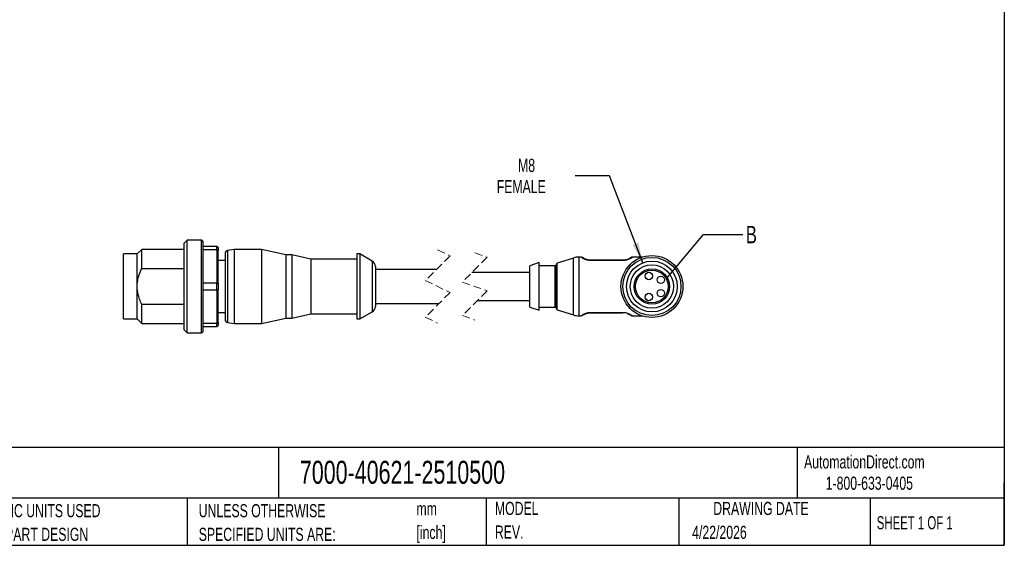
# Model space of a CAD drawing. Header units: millimetres. Extents: x 6 to 273, y 6 to 210.
# Tile 2 of 3: x 114 to 273, y 6 to 91. Entities that reach past the tile are written whole.
import ezdxf

# ---------------------------------------------------------------- set-up
doc = ezdxf.new("R2010")
doc.units = ezdxf.units.MM
doc.linetypes.add('SLD-Dashed', pattern=[1.905, 1.27, -0.635])
doc.linetypes.add('SLD-Solid', pattern=[0])
doc.layers.add('DIMENSIONS', color=140, linetype='SLD-Solid', lineweight=25)
doc.layers.add('TEXT', color=140, linetype='SLD-Solid', lineweight=25)
doc.styles.add('SLDTEXTSTYLE0', font='TXT', dxfattribs={"width": 0.7})
doc.styles.add('SLDTEXTSTYLE1', font='TXT', dxfattribs={"width": 0.65})
doc.dimstyles.new('SLDDIMSTYLE4', dxfattribs={"dimtxt": 0.18, "dimasz": 3.302, "dimexe": 0, "dimexo": 0.0625, "dimgap": 0, "dimtad": 0, "dimtih": 1, "dimtoh": 1, "dimdec": 0, "dimrnd": 1e-09, "dimzin": 0, "dimdsep": 46, "dimtxsty": 'Standard', "dimblk1": 'NONE', "dimblk2": 'NONE', "dimsah": 1, "dimcen": 0.09, "dimadec": 0, "dimazin": 0, "dimtfac": 3.302, "dimtdec": 0, "dimtofl": 0, "dimtmove": 0, "dimatfit": 3, "dimldrblk": 'NONE', "dimfxl": 0, "dimfrac": 2, "dimtolj": 1, "dimtzin": 0, "dimarcsym": 0})
doc.dimstyles.new('SLDDIMSTYLE5', dxfattribs={"dimtxt": 2.158008, "dimasz": 3.302, "dimexe": 0, "dimexo": 0.0625, "dimgap": 0.539502, "dimtad": 0, "dimtih": 1, "dimtoh": 1, "dimdec": 1, "dimrnd": 1e-09, "dimzin": 12, "dimdsep": 46, "dimtxsty": 'SLDTEXTSTYLE0', "dimsah": 1, "dimcen": 0, "dimadec": 0, "dimazin": 3, "dimtfac": 1, "dimtdec": 1, "dimtofl": 0, "dimtmove": 0, "dimatfit": 3, "dimfxl": 0, "dimfrac": 2, "dimtolj": 1, "dimtzin": 12, "dimarcsym": 0})

# ---------------------------------------------------------------- blocks, each defined once
blk = doc.blocks.new('SW_NOTE_0')
at = {"layer": 'TEXT', "color": 0, "char_height": 2.117, "attachment_point": 1, "style": 'SLDTEXTSTYLE0'}
for s, insert in [('mm', (0, 2.73)), ('[inch]', (0, -1.09))]:
    blk.add_mtext(s, dxfattribs=dict(at, insert=insert))
blk = doc.blocks.new('SW_NOTE_0_1')
at = {"layer": 'TEXT', "color": 0, "char_height": 2.1167, "attachment_point": 1, "style": 'SLDTEXTSTYLE0'}
for s, insert in [('UNLESS OTHERWISE', (0, 2.73)), ('SPECIFIED UNITS ARE:', (0, -1.09))]:
    blk.add_mtext(s, dxfattribs=dict(at, insert=insert))
blk = doc.blocks.new('SW_NOTE_0_5')
at = {"layer": 'TEXT', "color": 0, "char_height": 2.1167, "attachment_point": 1, "style": 'SLDTEXTSTYLE0'}
for s, insert in [('METRIC UNITS USED', (0, 2.73)), ('FOR PART DESIGN', (0, -1.09))]:
    blk.add_mtext(s, dxfattribs=dict(at, insert=insert))
blk = doc.blocks.new('SW_NOTE_0_6')
at = {"layer": 'TEXT', "color": 0, "char_height": 2.117, "attachment_point": 1, "style": 'SLDTEXTSTYLE0'}
for s, insert in [('MODEL', (0, 2.73)), ('REV.', (0, -1.09))]:
    blk.add_mtext(s, dxfattribs=dict(at, insert=insert))
blk = doc.blocks.new('_D_7')
at = {"layer": 'DIMENSIONS'}
for p, q in [((209.24, 66.04), (203.68, 66.04)), ((214.63, 51.98), (209.24, 66.04))]:
    blk.add_line(p, q, dxfattribs=at)
blk.add_solid([(214.63, 51.98), (213.92, 55.24), (212.97, 54.88)], dxfattribs=at)
at = {"layer": 'DIMENSIONS', "char_height": 2.117, "attachment_point": 1, "style": 'SLDTEXTSTYLE0'}
for s, insert in [('M8', (194.47, 68.77)), ('FEMALE', (191.02, 65.34))]:
    blk.add_mtext(s, dxfattribs=dict(at, insert=insert))
blk = doc.blocks.new('_None')

msp = doc.modelspace()

# ---------------------------------------------------------------- linework, layer by layer
for p, q in [((133.67, 54.15), (132.92, 53.4)), ((140.52, 54.15), (133.67, 54.15)), ((133.67, 51.05), (133.67, 54.15)), ((141.02, 55.65), (140.52, 55.15)), ((140.52, 48.15), (140.52, 55.15)), ((143.32, 55.65), (141.02, 55.65)), ((141.02, 48.15), (141.02, 55.65)), ((143.32, 48.15), (143.32, 55.65)), ((143.52, 55.45), (143.52, 40.85)), ((143.52, 54.65), (145.82, 54.65)), ((145.82, 54.08), (145.82, 54.65)), ((146.02, 54.45), (146.02, 53.94)), ((148.62, 54.15), (147.54, 53.96)), ((153.03, 54.15), (148.62, 54.15)), ((148.62, 54.15), (148.62, 48.15)), ((156.92, 53.25), (153.03, 54.15)), ((153.03, 54.15), (153.03, 48.15)), ((132.92, 53.4), (130.72, 53.4)), ((130.72, 48.15), (130.72, 53.4)), ((132.92, 48.15), (132.92, 53.4)), ((145.82, 54.08), (143.52, 54.08)), ((145.82, 54.08), (145.82, 48.72)), ((146.02, 48.66), (146.02, 53.94)), ((147.12, 53.46), (147.12, 48.15)), ((147.54, 53.96), (147.54, 48.15)), ((157.92, 53.25), (156.92, 53.25)), ((156.92, 53.25), (156.92, 48.15)), ((160.96, 52.55), (157.92, 53.25)), ((157.92, 53.25), (157.92, 48.15)), ((168.42, 52.55), (160.96, 52.55)), ((160.96, 52.55), (160.96, 48.15)), ((168.92, 53.4), (168.42, 53.4)), ((168.42, 53.4), (168.42, 48.15)), ((170.92, 52.24), (168.92, 53.4)), ((168.92, 53.4), (168.92, 48.15)), ((203.42, 52.75), (200.81, 51.89)), ((203.42, 43.55), (203.42, 52.75)), ((204.68, 52.9), (204.35, 52.9)), ((204.35, 43.4), (204.35, 52.9)), ((212.79, 52.84), (212.79, 52.84)), ((214.54, 52.9), (212.94, 52.9)), ((133.67, 51.05), (140.52, 51.05)), ((147.12, 52.35), (146.02, 52.35)), ((170.92, 52.24), (170.92, 48.15)), ((171.42, 51.38), (171.42, 48.15)), ((197.87, 52), (196.37, 51.5)), ((196.37, 44.8), (196.37, 51.5)), ((197.87, 44.3), (197.87, 52)), ((200.47, 51.5), (197.87, 51.5)), ((200.47, 44.8), (200.47, 51.5)), ((200.67, 44.59), (200.67, 51.7)), ((200.81, 44.4), (200.81, 51.89)), ((211.37, 52.4), (206.25, 52.4)), ((206.25, 52.4), (206.25, 52.38)), ((206.25, 52.38), (211.37, 52.38)), ((211.37, 52.4), (211.37, 52.38)), ((181.26, 50.9), (171.42, 50.9)), ((196.37, 50.4), (187.01, 50.4)), ((130.72, 42.9), (130.72, 48.15)), ((132.92, 42.9), (132.92, 48.15)), ((140.52, 41.15), (140.52, 48.15)), ((141.02, 40.65), (141.02, 48.15)), ((143.32, 40.65), (143.32, 48.15)), ((143.52, 48.72), (145.82, 48.72)), ((145.82, 47.58), (145.82, 48.72)), ((146.02, 48.66), (146.02, 47.64)), ((147.12, 48.15), (147.12, 42.83)), ((147.54, 48.15), (147.54, 42.34)), ((148.62, 48.15), (148.62, 42.15)), ((153.03, 48.15), (153.03, 42.15)), ((156.92, 48.15), (156.92, 43.05)), ((157.92, 48.15), (157.92, 43.05)), ((160.96, 48.15), (160.96, 43.75)), ((168.42, 48.15), (168.42, 42.9)), ((168.92, 48.15), (168.92, 42.9)), ((170.92, 48.15), (170.92, 44.05)), ((171.42, 48.15), (171.42, 44.92)), ((145.82, 47.58), (143.52, 47.58)), ((145.82, 47.58), (145.82, 42.22)), ((146.02, 42.36), (146.02, 47.64)), ((133.67, 42.15), (133.67, 45.24)), ((140.52, 45.24), (133.67, 45.24)), ((171.42, 45.4), (181.69, 45.4)), ((187.94, 45.9), (196.37, 45.9)), ((196.37, 44.8), (197.87, 44.3)), ((197.87, 44.8), (200.47, 44.8)), ((146.02, 43.95), (147.12, 43.95)), ((153.03, 42.15), (156.92, 43.05)), ((156.92, 43.05), (157.92, 43.05)), ((157.92, 43.05), (160.96, 43.75)), ((160.96, 43.75), (168.42, 43.75)), ((168.92, 42.9), (170.92, 44.05)), ((200.81, 44.4), (203.42, 43.55)), ((204.35, 43.4), (204.68, 43.4)), ((211.37, 43.92), (206.25, 43.92)), ((206.25, 43.9), (206.25, 43.92)), ((206.25, 43.9), (211.37, 43.9)), ((211.37, 43.92), (211.37, 43.9)), ((212.57, 43.6), (212.74, 43.49)), ((212.79, 43.48), (212.87, 43.43)), ((212.88, 43.44), (212.94, 43.4)), ((212.94, 43.4), (214.54, 43.4)), ((130.72, 42.9), (132.92, 42.9)), ((132.92, 42.9), (133.67, 42.15)), ((133.67, 42.15), (140.52, 42.15)), ((143.52, 42.22), (145.82, 42.22)), ((145.82, 41.65), (143.52, 41.65)), ((145.82, 41.65), (145.82, 42.22)), ((146.02, 42.36), (146.02, 41.85)), ((147.54, 42.34), (148.62, 42.15)), ((148.62, 42.15), (153.03, 42.15)), ((168.42, 42.9), (168.92, 42.9)), ((140.52, 41.15), (141.02, 40.65)), ((141.02, 40.65), (143.32, 40.65))]:
    msp.add_line(p, q)
at = {"color": 7, "linetype": 'SLD-Dashed', "lineweight": 18}
for p, q in [((183.48, 53.11), (179.48, 49.11)), ((181.48, 54.07), (183.48, 53.11)), ((189.48, 52.86), (185.48, 48.86)), ((187.48, 53.57), (189.48, 52.86)), ((179.48, 49.11), (183.48, 47.19)), ((185.48, 48.86), (189.48, 47.44)), ((183.48, 47.19), (179.48, 43.19)), ((189.48, 47.44), (185.48, 43.44)), ((179.48, 43.19), (181.48, 42.22)), ((185.48, 43.44), (187.48, 42.72))]:
    msp.add_line(p, q, dxfattribs=at)
at = {"flags": 128}
for points in [[(145.82, 54.65), (145.94, 54.54), (146.02, 54.45)], [(212.09, 43.79), (212.22, 43.75), (212.26, 43.73), (212.27, 43.73), (212.28, 43.73), (212.28, 43.73), (212.28, 43.73), (212.28, 43.73), (212.28, 43.73), (212.28, 43.73)], [(146.02, 41.85), (145.91, 41.74), (145.82, 41.65)]]:
    msp.add_lwpolyline(points, dxfattribs=at)
for centre, radius in [((216.1, 48.15), 5), ((216.1, 48.15), 4.7), ((216.1, 48.15), 4.1), ((216.1, 48.15), 3.5), ((216.1, 48.15), 2.85), ((216.1, 48.15), 2.65), ((215.6, 49.85), 0.6), ((217.55, 49.22), 0.6), ((215.6, 46.45), 0.6), ((217.55, 47.07), 0.6)]:
    msp.add_circle(centre, radius)
for centre, radius, start, end in [((143.32, 55.45), 0.2, 0.0007, 89.9993), ((147.62, 53.46), 0.5, 99.9995, 180), ((204.35, 49.9), 3, 89.9999, 108.166), ((170.42, 51.38), 1, 0, 59.9999), ((200.47, 51.7), 0.2, 269.9991, 0.001), ((200.87, 51.7), 0.2, 108.1669, 179.9991), ((170.42, 44.92), 1, 300.0001, 360), ((200.47, 44.6), 0.2, 359.999, 90.0009), ((200.87, 44.59), 0.2, 180.0009, 251.8331), ((204.35, 46.4), 3, 251.834, 270.0001), ((147.62, 42.83), 0.5, 180, 260.0005), ((143.32, 40.85), 0.2, 270.0007, 359.9993)]:
    msp.add_arc(centre, radius, start, end)
for points, knots in [([(146.02, 53.94), (145.99, 53.97), (145.92, 54.01), (145.85, 54.06), (145.82, 54.08)], [0, 0, 0, 0, 0.558335, 1, 1, 1, 1]), ([(204.68, 52.9), (204.72, 52.88), (204.83, 52.79), (205.03, 52.68), (205.29, 52.56), (205.57, 52.46), (205.9, 52.39), (206.13, 52.38), (206.25, 52.38)], [0, 0, 0, 0, 0.0688444, 0.2572063, 0.4064668, 0.5794285, 0.7842456, 1, 1, 1, 1]), ([(206.25, 52.4), (206.14, 52.4), (205.92, 52.41), (205.62, 52.48), (205.36, 52.56), (205.11, 52.67), (204.98, 52.74), (204.76, 52.89), (204.83, 52.84), (204.85, 52.83)], [0, 0, 0, 0, 0.208142, 0.404997, 0.571786, 0.713268, 0.897141, 0.959369, 1, 1, 1, 1]), ([(211.37, 52.38), (211.49, 52.38), (211.73, 52.39), (212.05, 52.46), (212.33, 52.56), (212.59, 52.68), (212.79, 52.79), (212.91, 52.88), (212.94, 52.9)], [0, 0, 0, 0, 0.213672, 0.419692, 0.591144, 0.743421, 0.934597, 1, 1, 1, 1]), ([(212.77, 52.83), (212.76, 52.82), (212.67, 52.76), (212.5, 52.66), (212.26, 52.56), (212, 52.47), (211.7, 52.41), (211.48, 52.4), (211.37, 52.4)], [0, 0, 0, 0, 0.024767, 0.22431, 0.381293, 0.561363, 0.775735, 1, 1, 1, 1]), ([(212.94, 52.9), (212.92, 52.89), (212.9, 52.89), (212.88, 52.88), (212.87, 52.88), (212.86, 52.87), (212.86, 52.87), (212.86, 52.87), (212.86, 52.87), (212.86, 52.87), (212.86, 52.87), (212.86, 52.87), (212.85, 52.87), (212.85, 52.87), (212.82, 52.89), (212.79, 52.86), (212.76, 52.82)], [0, 0, 0, 0, 0.218189, 0.3474677, 0.4012321, 0.4128167, 0.418311, 0.4235862, 0.4286621, 0.4335011, 0.4381219, 0.4425239, 0.4579316, 0.4852869, 0.5069288, 1, 1, 1, 1]), ([(132.92, 48.15), (132.94, 48.41), (132.96, 48.94), (133.13, 49.69), (133.37, 50.39), (133.57, 50.83), (133.67, 51.05)], [0, 0, 0, 0, 0.259394, 0.527683, 0.753559, 1, 1, 1, 1]), ([(133.67, 45.24), (133.55, 45.53), (133.3, 46.07), (133, 47.04), (132.95, 47.73), (132.92, 48.15)], [0, 0, 0, 0, 0.3099269, 0.5895249, 1, 1, 1, 1]), ([(145.82, 48.72), (145.86, 48.71), (145.93, 48.68), (146, 48.66), (146.02, 48.66)], [0, 0, 0, 0, 0.56193, 1, 1, 1, 1]), ([(146.02, 47.64), (145.99, 47.63), (145.92, 47.61), (145.85, 47.59), (145.82, 47.58)], [0, 0, 0, 0, 0.558062, 1, 1, 1, 1]), ([(204.99, 43.59), (204.94, 43.57), (204.87, 43.54), (204.65, 43.38), (204.68, 43.4), (204.68, 43.4)], [0, 0, 0, 0, 0.693054, 0.998544, 1, 1, 1, 1]), ([(204.85, 43.47), (204.86, 43.48), (204.95, 43.54), (205.12, 43.63), (205.36, 43.74), (205.62, 43.82), (205.92, 43.89), (206.14, 43.89), (206.25, 43.9)], [0, 0, 0, 0, 0.021981, 0.223403, 0.380437, 0.560064, 0.774944, 1, 1, 1, 1]), ([(206.25, 43.92), (206.13, 43.92), (205.9, 43.91), (205.57, 43.84), (205.29, 43.74), (205.1, 43.66), (205.01, 43.6), (204.99, 43.59)], [0, 0, 0, 0, 0.271952, 0.534247, 0.7518, 0.945246, 1, 1, 1, 1]), ([(212.65, 43.58), (212.62, 43.6), (212.53, 43.66), (212.33, 43.74), (212.05, 43.84), (211.73, 43.91), (211.49, 43.92), (211.37, 43.92)], [0, 0, 0, 0, 0.06796, 0.255441, 0.472498, 0.729367, 1, 1, 1, 1]), ([(212.09, 43.79), (212.15, 43.77), (212.28, 43.73), (212.5, 43.63), (212.66, 43.55), (212.74, 43.49), (212.74, 43.49)], [0, 0, 0, 0, 0.271766, 0.585098, 0.992106, 1, 1, 1, 1]), ([(212.57, 43.6), (212.57, 43.6), (212.57, 43.6), (212.57, 43.6), (212.57, 43.6), (212.57, 43.6), (212.57, 43.6), (212.57, 43.6), (212.57, 43.6), (212.57, 43.6), (212.57, 43.59), (212.58, 43.59), (212.6, 43.58), (212.62, 43.57), (212.64, 43.56), (212.64, 43.56)], [0, 0, 0, 0, 0.000979, 0.003292, 0.005044, 0.007209, 0.009748, 0.012709, 0.019864, 0.028638, 0.051058, 0.115067, 0.315672, 0.966657, 1, 1, 1, 1]), ([(212.94, 43.4), (212.91, 43.42), (212.82, 43.49), (212.72, 43.54), (212.65, 43.58)], [0, 0, 0, 0, 0.339433, 1, 1, 1, 1]), ([(212.74, 43.49), (212.75, 43.48), (212.77, 43.47), (212.85, 43.41), (212.82, 43.43), (212.82, 43.43)], [0, 0, 0, 0, 0.2173517, 0.9602867, 1, 1, 1, 1]), ([(212.87, 43.43), (212.87, 43.43), (212.9, 43.42), (212.92, 43.41), (212.94, 43.4)], [0, 0, 0, 0, 0.169625, 1, 1, 1, 1]), ([(145.82, 42.22), (145.86, 42.24), (145.93, 42.29), (146, 42.34), (146.02, 42.36)], [0, 0, 0, 0, 0.56166, 1, 1, 1, 1])]:
    msp.add_open_spline(points, degree=3, knots=knots)
at = {"layer": 'TEXT'}
for p, q in [((273.05, 209.55), (273.05, 6.35)), ((273.05, 22.13), (6.35, 22.13)), ((155.76, 22.13), (155.76, 13.97)), ((239.58, 22.13), (239.58, 13.97)), ((273.05, 6.35), (273.05, 16.51)), ((273.05, 13.97), (6.35, 13.97)), ((141, 13.97), (141, 6.35)), ((189.3, 13.97), (189.3, 6.35)), ((220.47, 13.97), (220.47, 6.35)), ((251.35, 13.97), (251.35, 6.35)), ((6.35, 6.35), (273.05, 6.35))]:
    msp.add_line(p, q, dxfattribs=at)
msp.add_circle((216.1, 48.15), 2.85, dxfattribs=at)

# ---------------------------------------------------------------- block references
for name, p in [('SW_NOTE_0_5', (106.85, 10.27)), ('SW_NOTE_0_1', (142.87, 10.27)), ('SW_NOTE_0', (178.06, 10.58)), ('SW_NOTE_0_6', (190.73, 10.64))]:
    msp.add_blockref(name, p, dxfattribs=at)

# ---------------------------------------------------------------- texts
for s, insert, char_height, attachment_point, style in [('B', (231.3, 57.94), 2.82, 1, 'SLDTEXTSTYLE0'), ('AutomationDirect.com', (240.69, 20.88), 2.1167, 1, 'SLDTEXTSTYLE0'), ('7000-40621-2510500', (159.21, 20), 3.7042, 1, 'SLDTEXTSTYLE0'), ('1-800-633-0405', (244.19, 17.44), 2.1167, 1, 'SLDTEXTSTYLE0'), ('DRAWING DATE', (233.73, 13.36), 2.1167, 2, 'SLDTEXTSTYLE0'), ('4/22/2026', (222.61, 9.51), 2.117, 1, 'SLDTEXTSTYLE0'), ('SHEET 1 OF 1', (252.44, 11.05), 2.1167, 1, 'SLDTEXTSTYLE1')]:
    msp.add_mtext(s, dxfattribs=dict(at, insert=insert, char_height=char_height, attachment_point=attachment_point, style=style))

# ---------------------------------------------------------------- dimensions: what is measured, and where the dimension line sits
at = {"layer": 'DIMENSIONS'}
dim = msp.add_diameter_dim_2p(p1=(217.57, 44.32), p2=(214.63, 51.98), text='M8\\PFEMALE', dimstyle='SLDDIMSTYLE5', override={"dimpost": '<>'}, dxfattribs=at)
dim.commit()
dim.dimension.update_dxf_attribs({"geometry": '_D_7', "text_midpoint": (196.56, 66.04), "dimtype": 163})

# ---------------------------------------------------------------- leaders
at = {"layer": 'TEXT', "has_arrowhead": 0}
msp.add_leader([(218.57, 49.56), (224.45, 56.53), (230.8, 56.53)], dimstyle='SLDDIMSTYLE4', dxfattribs=at)

doc.saveas('drawing.dxf')
